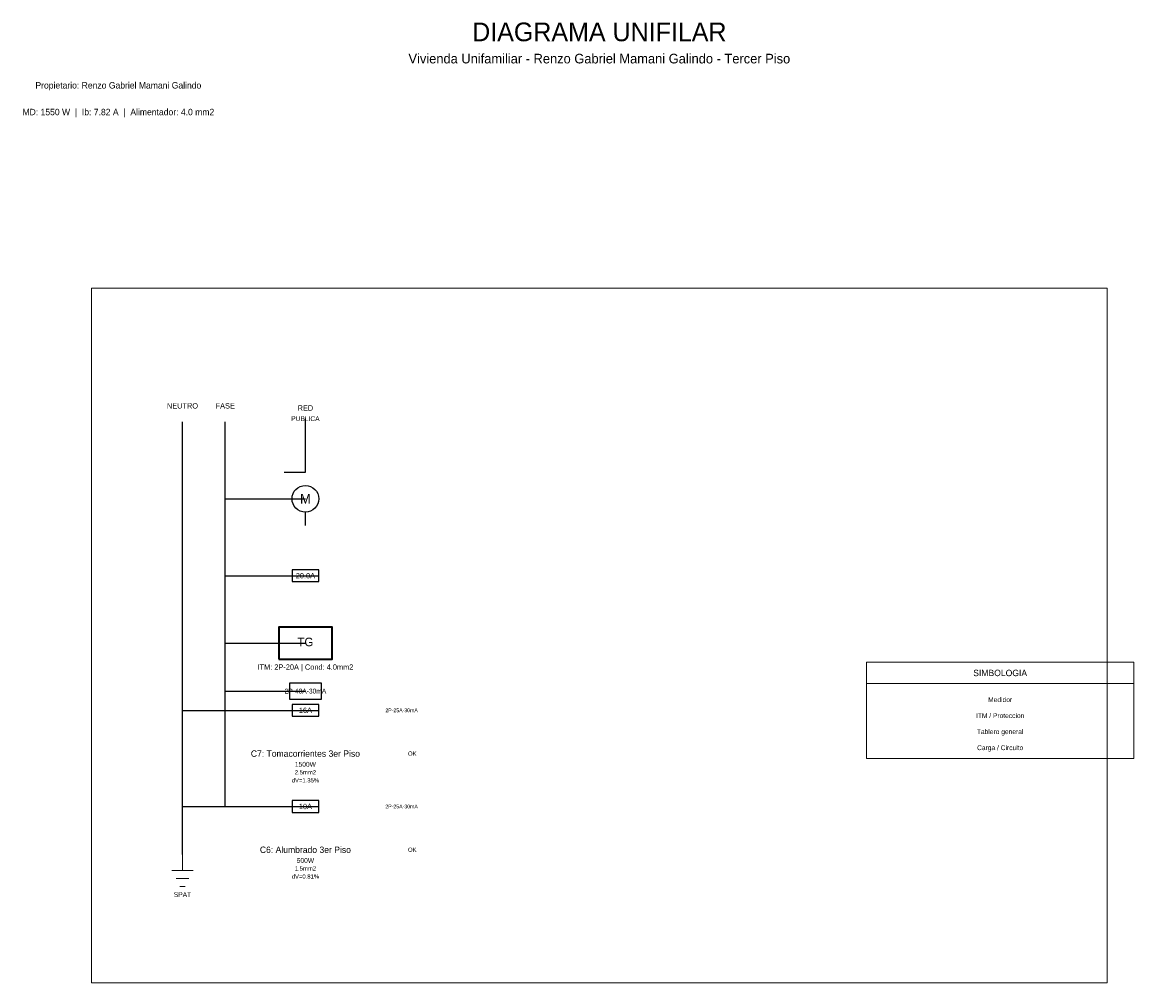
# Model space of a CAD drawing. Header units: metres. Extents: x 0.2 to 21, y -1.3 to 16.7.
import ezdxf
from ezdxf.enums import TextEntityAlignment as Align

# ---------------------------------------------------------------- set-up
doc = ezdxf.new("R2010")
doc.units = ezdxf.units.M
for name, color, linetype, lineweight in [('UNIFILAR_CARGA', 5, 'Continuous', 25), ('UNIFILAR_LINEAS', 7, 'Continuous', 25), ('UNIFILAR_MARCO', 8, 'Continuous', 18), ('UNIFILAR_MEDIDOR', 6, 'Continuous', 25), ('UNIFILAR_PROTECCION', 3, 'Continuous', 25), ('UNIFILAR_TABLERO', 1, 'Continuous', 35), ('UNIFILAR_TEXTOS', 7, 'Continuous', 13), ('UNIFILAR_TIERRA', 4, 'Continuous', 13)]:
    doc.layers.add(name, color=color, linetype=linetype, lineweight=lineweight)

msp = doc.modelspace()

# ---------------------------------------------------------------- linework, layer by layer
at = {"layer": 'UNIFILAR_LINEAS'}
for p, q in [((3.2, 2), (3.2, 9.2)), ((4, 2), (4, 9.2)), ((5.5, 8.26), (5.5, 9.26)), ((5.1, 8.26), (5.5, 8.26)), ((4, 7.76), (5.5, 7.76)), ((5.5, 7.26), (5.5, 7.51)), ((4, 6.32), (5.5, 6.32)), ((4, 5.06), (5.5, 5.06)), ((4, 4.16), (5.5, 4.16)), ((3.2, 3.8), (4, 3.8)), ((4, 3.8), (5.5, 3.8)), ((3.2, 2), (4, 2)), ((3.2, 1.1), (3.2, 2)), ((4, 2), (5.5, 2))]:
    msp.add_line(p, q, dxfattribs=at)
at = {"layer": 'UNIFILAR_MARCO'}
msp.add_line((16, 4.3), (21, 4.3), dxfattribs=at)
for points in [[(1.5, -1.3), (20.5, -1.3), (20.5, 11.7), (1.5, 11.7), (1.5, -1.3)], [(16, 2.9), (21, 2.9), (21, 4.7), (16, 4.7), (16, 2.9)]]:
    msp.add_lwpolyline(points, dxfattribs=at)
at = {"layer": 'UNIFILAR_MEDIDOR'}
msp.add_circle((5.5, 7.76), 0.25, dxfattribs=at)
at = {"layer": 'UNIFILAR_PROTECCION'}
for p, q in [((5.25, 6.32), (5.75, 6.32)), ((5.25, 3.8), (5.75, 3.8)), ((5.25, 2), (5.75, 2))]:
    msp.add_line(p, q, dxfattribs=at)
for points in [[(5.25, 6.21), (5.75, 6.21), (5.75, 6.43), (5.25, 6.43), (5.25, 6.21)], [(5.2, 4.01), (5.8, 4.01), (5.8, 4.31), (5.2, 4.31), (5.2, 4.01)], [(5.25, 3.69), (5.75, 3.69), (5.75, 3.91), (5.25, 3.91), (5.25, 3.69)], [(5.25, 1.89), (5.75, 1.89), (5.75, 2.11), (5.25, 2.11), (5.25, 1.89)]]:
    msp.add_lwpolyline(points, dxfattribs=at)
at = {"layer": 'UNIFILAR_TABLERO'}
msp.add_lwpolyline([(5, 4.76), (6, 4.76), (6, 5.36), (5, 5.36), (5, 4.76)], dxfattribs=at)
at = {"layer": 'UNIFILAR_TIERRA'}
for p, q in [((3.2, 1.1), (3.2, 0.8)), ((3, 0.8), (3.4, 0.8)), ((3.08, 0.65), (3.32, 0.65)), ((3.15, 0.5), (3.25, 0.5))]:
    msp.add_line(p, q, dxfattribs=at)

# ---------------------------------------------------------------- texts
at = {"layer": 'UNIFILAR_CARGA'}
for s, p in [('C7: Tomacorrientes 3er Piso', (5.5, 2.99)), ('C6: Alumbrado 3er Piso', (5.5, 1.19))]:
    msp.add_text(s, height=0.12, dxfattribs=at).set_placement(p, align=Align.MIDDLE_CENTER)
at = {"layer": 'UNIFILAR_MEDIDOR'}
msp.add_text('M', height=0.18, dxfattribs=at).set_placement((5.5, 7.76), align=Align.MIDDLE_CENTER)
at = {"layer": 'UNIFILAR_PROTECCION'}
for s, height, p in [('20.0A', 0.1, (5.5, 6.32)), ('2P-40A-30mA', 0.09, (5.5, 4.16)), ('16A', 0.1, (5.5, 3.8)), ('2P-25A-30mA', 0.07, (7.3, 3.8)), ('OK', 0.08, (7.5, 2.99)), ('10A', 0.1, (5.5, 2)), ('2P-25A-30mA', 0.07, (7.3, 2)), ('OK', 0.08, (7.5, 1.19))]:
    msp.add_text(s, height=height, dxfattribs=at).set_placement(p, align=Align.MIDDLE_CENTER)
at = {"layer": 'UNIFILAR_TABLERO'}
msp.add_text('TG', height=0.16, dxfattribs=at).set_placement((5.5, 5.08), align=Align.MIDDLE_CENTER)
at = {"layer": 'UNIFILAR_TEXTOS'}
for s, height, p in [('DIAGRAMA UNIFILAR', 0.35, (11, 16.5)), ('Vivienda Unifamiliar - Renzo Gabriel Mamani Galindo - Tercer Piso', 0.18, (11, 16)), ('Propietario: Renzo Gabriel Mamani Galindo', 0.12, (2, 15.5)), ('MD: 1550 W  |  Ib: 7.82 A  |  Alimentador: 4.0 mm2', 0.12, (2, 15)), ('NEUTRO', 0.1, (3.2, 9.5)), ('FASE', 0.1, (4, 9.5)), ('RED', 0.1, (5.5, 9.46)), ('PUBLICA', 0.09, (5.5, 9.26)), ('ITM: 2P-20A | Cond: 4.0mm2', 0.1, (5.5, 4.61)), ('SIMBOLOGIA', 0.12, (18.5, 4.5)), ('Medidor', 0.09, (18.5, 4)), ('ITM / Proteccion', 0.09, (18.5, 3.7)), ('Tablero general', 0.09, (18.5, 3.4)), ('Carga / Circuito', 0.09, (18.5, 3.1)), ('1500W', 0.09, (5.5, 2.79)), ('dV=1.35%', 0.08, (5.5, 2.49)), ('2.5mm2', 0.08, (5.5, 2.64)), ('1.5mm2', 0.08, (5.5, 0.84)), ('500W', 0.09, (5.5, 0.99)), ('dV=0.81%', 0.08, (5.5, 0.69))]:
    msp.add_text(s, height=height, dxfattribs=at).set_placement(p, align=Align.MIDDLE_CENTER)
at = {"layer": 'UNIFILAR_TIERRA'}
msp.add_text('SPAT', height=0.09, dxfattribs=at).set_placement((3.2, 0.35), align=Align.MIDDLE_CENTER)

doc.saveas('drawing.dxf')
